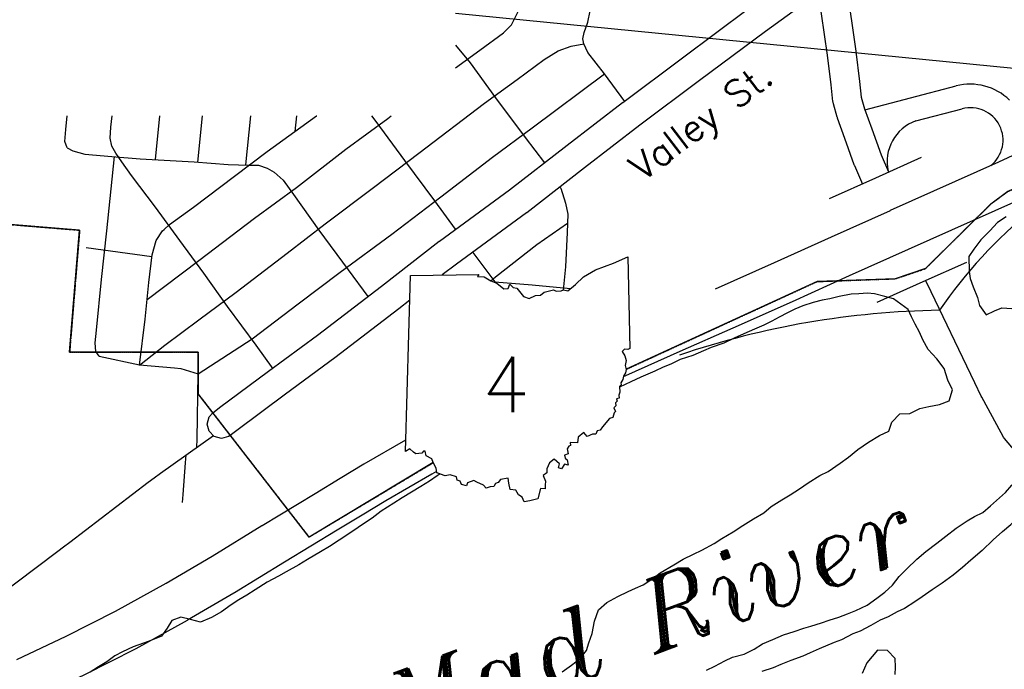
# Model space of a CAD drawing. Extents: x 1488644 to 1616065, y 656876 to 824748.
# Tile 12 of 22: x 1582699 to 1589585, y 732141 to 736685. Entities that reach past the tile are written whole.
import ezdxf
from ezdxf.enums import TextEntityAlignment as Align

# ---------------------------------------------------------------- set-up
doc = ezdxf.new("R2010")
doc.units = 0
doc.header["$MEASUREMENT"] = 0
doc.linetypes.add('CENTER', pattern=[2, 1.25, -0.25, 0.25, -0.25])
for name, color, linetype in [('1', 7, 'Continuous'), ('14', 7, 'Continuous'), ('35', 7, 'Continuous'), ('36', 7, 'Continuous'), ('37', 7, 'Continuous'), ('38', 7, 'Continuous'), ('4', 7, 'Continuous'), ('55', 7, 'Continuous'), ('56', 7, 'Continuous'), ('59', 7, 'Continuous'), ('61', 7, 'Continuous'), ('62', 7, 'Continuous'), ('PATTERN_CLASS', 7, 'Continuous'), ('SHEET', 7, 'Continuous')]:
    doc.layers.add(name, color=color, linetype=linetype)
doc.styles.add('ITALICT', font='ITALICT', dxfattribs={"height": 0.2})
doc.styles.get("Standard").update_dxf_attribs({"font": 'simplex.shx'})
doc.styles.add('txt', font='simplex.shx', dxfattribs={"height": 0.2})

msp = doc.modelspace()

# ---------------------------------------------------------------- linework, layer by layer
at = {"layer": '1', "color": 2, "linetype": 'Continuous'}
for points in [[(1591803.5, 737836.8), (1592174.5, 736623.2), (1591775.2, 736463.6), (1591145.8, 736196.5), (1590366.7, 735836.9), (1589609.7, 735483), (1589490.2, 735395.7), (1589033.4, 734943.6), (1588821.6, 734872.8), (1588275.5, 734853.4), (1586940.4, 734239.6)], [(1585591.2, 733586.7), (1584723, 733066.5), (1583947.3, 734068.1), (1583947.3, 734359.1), (1583048.3, 734359.1), (1583118.2, 735212.5), (1581354.1, 735357.4)]]:
    msp.add_lwpolyline(points, dxfattribs=at)
at = {"layer": '14', "color": 2, "linetype": 'CENTER'}
for points in [[(1589490.2, 735395.7), (1589609.7, 735483), (1590366.7, 735836.9), (1591145.8, 736196.5), (1591775.2, 736463.6), (1592174.5, 736623.2)], [(1586940.4, 734239.6), (1588275.5, 734853.4), (1588821.6, 734872.8), (1589033.4, 734943.6), (1589490.2, 735395.7)], [(1580906.6, 735227.4), (1581348, 735190.6), (1581354.1, 735357.4), (1583118.2, 735212.5), (1583048.3, 734359.1)], [(1583048.3, 734359.1), (1583947.3, 734359.1), (1583947.3, 734068.1), (1584723, 733066.5), (1585591.2, 733586.7)]]:
    msp.add_lwpolyline(points, dxfattribs=at)
at = {"layer": '35', "color": 2, "linetype": 'Continuous'}
for points in [[(1587564.6, 734801.4), (1587978.1, 734986), (1587978.1, 734986), (1588376.8, 735166.6), (1588376.9, 735166.7), (1588377.3, 735166.9), (1588788.9, 735351.5), (1588788.9, 735351.6), (1588789.1, 735351.7), (1589547.3, 735690.1), (1590630.8, 736193.9), (1590630.9, 736193.9), (1590631.5, 736194.2), (1591485.2, 736585.9), (1591487, 736586.3), (1591493.5, 736589.4), (1592177.9, 736855.3)], [(1589672.4, 735417.5), (1589670.7, 735416.6), (1588911.8, 735077.9), (1588911.7, 735077.8), (1588500.1, 734893.2), (1588500.1, 734893.2), (1588101.2, 734712.4), (1588101, 734712.4), (1588100.4, 734712.1), (1587686.8, 734527.4), (1587686.7, 734527.4), (1587686.2, 734527.2), (1587315.7, 734363.8), (1587315.7, 734363.8), (1586935.1, 734194.6), (1586920.3, 734187.9)], [(1582678.3, 732209.6), (1583023.1, 732372.8), (1583368.2, 732548.8), (1583724, 732744.6), (1584044.4, 732931.7), (1584392.8, 733146.9), (1584394.1, 733147.6), (1584394.1, 733147.6), (1584764.5, 733371.4), (1584764.5, 733371.4), (1584764.5, 733371.4), (1584939.9, 733477.3), (1585106.4, 733577.8), (1585108.9, 733579.3), (1585108.9, 733579.3), (1585399.2, 733747)], [(1585614.3, 733524.5), (1585581.9, 733506.1), (1585260.4, 733320.4), (1585095, 733220.5), (1584919.5, 733114.6), (1584919.1, 733114.3), (1584550.1, 732891.4), (1584200.3, 732675.4), (1584197.2, 732673.5), (1584197.1, 732673.5), (1583873.7, 732484.7), (1583873.1, 732484.3), (1583870.4, 732482.8), (1583510.7, 732284.9), (1583510.5, 732284.8), (1583506.6, 732282.7), (1583157.3, 732104.5), (1583156.9, 732104.4), (1583153.3, 732102.5), (1582806.4, 731938.4), (1582806.2, 731938.3), (1582805.3, 731937.8), (1582401.7, 731751)]]:
    msp.add_lwpolyline(points, dxfattribs=at)
at = {"layer": '35', "color": 1, "linetype": 'Continuous'}
for points in [[(1588362.6, 735434.3), (1588685.4, 735579.1), (1589006.7, 735722.5)], [(1589319.8, 734986.2), (1589015.6, 734850.5), (1588694.2, 734706.2)]]:
    msp.add_lwpolyline(points, dxfattribs=at)
at = {"layer": '36', "color": 3, "linetype": 'Continuous'}
for points in [[(1588480.2, 736922.8), (1588545.7, 736465), (1588545.8, 736463.6), (1588545.9, 736463.2), (1588572.1, 736253.4), (1588572.2, 736252.4), (1588572.3, 736252.1), (1588584.4, 736142.5), (1588607.4, 736062.1), (1588658.6, 735921.3), (1588658.7, 735921), (1588658.9, 735920.6), (1588723.2, 735740.3), (1588775.9, 735619.8)], [(1588595.7, 735532.8), (1588538.6, 735663.4), (1588538.2, 735665.1), (1588536, 735669.8), (1588470.6, 735853.2), (1588418.2, 735997), (1588417.8, 735999.7), (1588416, 736003.8), (1588389.8, 736095.6), (1588388.2, 736107.1), (1588386.6, 736112), (1588373.6, 736229.3), (1588347.6, 736437.3), (1588285.3, 736873.5), (1587915.9, 736602), (1587915.9, 736601.9), (1587453.4, 736258.7), (1587453.4, 736258.7), (1587036.7, 735946.3), (1586649.1, 735648.1), (1586649, 735648.1), (1586246.7, 735335.1), (1586244.6, 735333.7), (1586244.1, 735333.2), (1585753, 734976), (1585654.5, 734899.4)], [(1584095.1, 733971.3), (1584096.4, 733972.2), (1584096.7, 733972.5), (1584439.8, 734226.2), (1584439.9, 734226.3), (1584439.9, 734226.3), (1584782.4, 734479.4), (1585228.7, 734821.6), (1585228.7, 734821.6), (1585631.5, 735134.9), (1585633.6, 735136.3), (1585634.1, 735136.8), (1586125.2, 735494), (1586526.7, 735806.3), (1586527, 735806.5), (1586527.1, 735806.6), (1586915, 736105), (1586915.8, 736105.5), (1586916, 736105.7), (1587333.8, 736419), (1587334.1, 736419.3), (1587334.2, 736419.3), (1587796.7, 736762.5)], [(1585426.5, 734722.1), (1585351.5, 734663.7), (1585351, 734663.4), (1585350.9, 734663.3), (1584903.3, 734320.1), (1584902.2, 734319.3), (1584901.9, 734319), (1584558.7, 734065.5), (1584558.7, 734065.4), (1584216.5, 733812.4), (1584171, 733777.2), (1584159.9, 733769.8), (1584109.9, 733756.4), (1584059.9, 733769.8), (1584023.3, 733806.4), (1584009.9, 733856.4), (1584023.3, 733906.4), (1584048.8, 733935.5), (1584095.1, 733971.3)]]:
    msp.add_lwpolyline(points, dxfattribs=at)
at = {"layer": '37', "color": 30, "linetype": 'Continuous'}
msp.add_line((1583164.9, 735090.6), (1583624.1, 735029.7), dxfattribs=at)
for points in [[(1586931.4, 736113.8), (1586787.8, 736305.6), (1586672.1, 736454.8), (1586643.5, 736516.4), (1586636.7, 736552.1), (1586645.6, 736596.3), (1586672.1, 736667.1), (1586689.8, 736746.7), (1586698.6, 736870.5), (1586725.2, 737189), (1586760.6, 737560.5), (1586787.1, 737861.3), (1586822.5, 738250.5), (1586849, 738568.9), (1586870.5, 738774.3)], [(1585746.4, 736348.3), (1585916.7, 736472), (1586083.2, 736594.1), (1586138.7, 736649.6), (1586183, 736738.3), (1586194.1, 736849.3)], [(1583536.6, 734269.5), (1583714.1, 734408.2), (1583952.7, 734585.7), (1584213.5, 734779.9), (1584568.5, 735051.7), (1584834.9, 735257), (1585173.3, 735512.2), (1585489.5, 735750.8), (1585950, 736100.3), (1586177.5, 736266.8), (1586366.1, 736405.5), (1586466, 736466.5), (1586554.8, 736499.8), (1586643.5, 736516.4)], [(1585746.4, 736506.7), (1585850.2, 736383.3), (1586027.7, 736139.2), (1586233, 735861.7), (1586368.7, 735683.3)], [(1583947.3, 734207.9), (1584324.4, 734452.5), (1584646.2, 734696.7), (1584940.3, 734918.6), (1585300.9, 735184.9), (1585644.9, 735445.6), (1586005.5, 735723), (1586282.9, 735928.3), (1586787.8, 736305.6)], [(1583031.7, 735789.6), (1583015.1, 735834), (1583020.6, 735917.2), (1583030.8, 736013.2)], [(1583413.3, 735690.4), (1583370.2, 735750.8), (1583342.4, 735800.7), (1583331.3, 735856.2), (1583336.9, 735933.9), (1583344.8, 736013.2)], [(1583590.3, 734727.8), (1583952.7, 735001.8), (1584341.1, 735295.8), (1584635.1, 735512.2), (1584979.1, 735778.5), (1585273.2, 735994.9), (1585297.6, 736013.2)], [(1583677.1, 736013.2), (1583646.1, 735705.9)], [(1583709, 735217.4), (1583747.4, 735251.5), (1583913.9, 735373.5), (1584202.4, 735589.9), (1584429.8, 735761.9), (1584773.8, 736011.5), (1584776.1, 736013.2)], [(1583944.4, 735688.1), (1583977.6, 736013.2)], [(1584313.7, 736013.2), (1584278.3, 735668.6)], [(1584625.1, 735903.7), (1584636.2, 736013.2)], [(1585160.3, 736013.2), (1585189.9, 735972.7), (1585389.7, 735700.9), (1585600.5, 735417.9), (1585744.7, 735220.2)], [(1583031.7, 735789.6), (1583070.6, 735767.4), (1583153.8, 735745.2), (1583342.4, 735728.6), (1583542.2, 735711.9), (1583919.4, 735689.8), (1584158, 735673.1), (1584302.2, 735667.6), (1584368.8, 735667.6), (1584429.8, 735645.4), (1584479.8, 735617.6), (1584540.8, 735562.2), (1584612.9, 735462.3), (1584790.5, 735212.6), (1584995.8, 734935.2), (1585134.8, 734748.1)], [(1583253.7, 734330.5), (1583231.5, 734363.8), (1583225.9, 734424.8), (1583237, 734513.6), (1583270.3, 734868.6), (1583309.1, 735207.1), (1583362.5, 735727)], [(1584472.6, 734241.8), (1584352.2, 734408.2), (1584152.4, 734680), (1583986, 734913), (1583819.6, 735140.5), (1583647.6, 735373.5), (1583481.1, 735595.4), (1583413.3, 735690.4)], [(1586479.7, 735511.9), (1586482.6, 735506.7), (1586515.9, 735401.3), (1586532.6, 735323.6), (1586527, 735196), (1586515.9, 734957.4), (1586500.8, 734794.3)], [(1585994.6, 734859.3), (1586027.7, 734885.3), (1586316.2, 735112.8), (1586529.9, 735262.2)], [(1583536.6, 734269.5), (1583575.4, 734591.2), (1583603.2, 734846.5), (1583625.4, 735040.6), (1583653.1, 735140.5), (1583697.5, 735207.1), (1583709, 735217.4)], [(1585867.4, 735055.9), (1586022.1, 734852), (1586282.9, 734829.8), (1586551.5, 734803.8)]]:
    msp.add_lwpolyline(points, dxfattribs=at)
at = {"layer": '38', "color": 1, "linetype": 'Continuous'}
for points in [[(1590467.1, 732656.3), (1590410.8, 732739.6), (1590387.1, 732774.4), (1590358.3, 732835.9), (1590264.8, 733035.4), (1590262.9, 733039.5), (1590190.7, 733116.5), (1590077.8, 733237), (1590048.4, 733268.4), (1590000, 733315), (1589801.6, 733505.9), (1589793.8, 733513.4), (1589729.3, 733588.9), (1589586.3, 733756.4), (1589579.5, 733764.4), (1589531.9, 733851.9), (1589426.7, 734045.4), (1589423.4, 734051.6), (1589378.7, 734144.4), (1589044.6, 734839.1), (1589036.1, 734856.8)], [(1583253.7, 734330.5), (1583536.9, 734270.8), (1583782.4, 734250.4), (1583827, 734244.3), (1583947.3, 734207.9)], [(1583937.3, 733696.1), (1583939.1, 733751.4), (1583947.3, 734207.9)], [(1582243.9, 732424.9), (1582965, 732967.4), (1583004.8, 732997.3), (1583049.6, 733031.5), (1583598.1, 733450.4), (1583638.5, 733481.2), (1583683.4, 733513.3), (1584053.3, 733776.9)], [(1583837, 733308.5), (1583841.4, 733364.1), (1583858.8, 733586.3), (1583863.1, 733641.9)]]:
    msp.add_lwpolyline(points, dxfattribs=at)
at = {"layer": '4', "color": 7, "linetype": 'Continuous'}
for p, q in [((1588610.3, 736054), (1589248.5, 736221.7)), ((1588966.5, 735976.5), (1589290.5, 736061.7))]:
    msp.add_line(p, q, dxfattribs=at)
for centre, radius, start, end in [((1589346.2, 735836.3), 397.6, 46.11623, 104.22887), ((1589349.5, 735842.7), 226.8, 308.76897, 105.07409), ((1589064.2, 735694), 298.9, 109.07156, 193.07856), ((1591907, 732748.3), 3366.1, 113.012, 145.55224), ((1589222.3, 728684.4), 5968.7, 90.87508, 108.65148)]:
    msp.add_arc(centre, radius, start, end, dxfattribs=at)
at = {"layer": '55', "color": 140, "linetype": 'Continuous'}
for points in [[(1588809.7, 734732.4), (1588749.8, 734747.7), (1588678, 734767.2), (1588627.9, 734772.3), (1588567.7, 734767.5), (1588513.4, 734764.6), (1588430.9, 734748.2), (1588364.4, 734731.5), (1588312, 734722.5), (1588247.5, 734705.8), (1588174.9, 734683.2), (1588120.3, 734660.2), (1588069.6, 734635.2), (1588010.8, 734604.2), (1587958.2, 734577.2), (1587903.4, 734548.2), (1587838.7, 734521.5), (1587763.8, 734486.9), (1587695.1, 734458.2), (1587624.2, 734423.5), (1587535.3, 734391.2), (1587480.7, 734368.2), (1587405.8, 734335.6), (1587317, 734307.4), (1587252.2, 734274.6), (1587199.6, 734255.6), (1587140.9, 734226.7), (1587043.8, 734184.5), (1586972.9, 734151.8), (1586893.4, 734114.8)], [(1586493.6, 732122.8), (1586558.7, 732169.6), (1586617.8, 732216.6), (1586663.1, 732273.9), (1586680.1, 732325.7), (1586701.5, 732391.5), (1586719.2, 732477.4), (1586746.9, 732557.1), (1586806.1, 732608.1), (1586883.1, 732650.6), (1586954, 732685.3), (1587004.6, 732708.4), (1587059.3, 732733.3), (1587126.3, 732776.1), (1587177.2, 732815.2), (1587274.6, 732871.4), (1587339.6, 732912.2), (1587410.5, 732946.9), (1587469.2, 732973.8), (1587556.4, 733022.2), (1587609.2, 733055.2), (1587688.3, 733101.8), (1587757.4, 733146.5), (1587830.5, 733193.2), (1587903.6, 733235.9), (1587954.6, 733281), (1588029.7, 733325.6), (1588086.6, 733362.6), (1588153.6, 733403.3), (1588212.6, 733446.3), (1588295.9, 733496.8), (1588352.6, 733523.7), (1588438, 733582.2), (1588495, 733625.1), (1588560.2, 733678), (1588635.5, 733730.6), (1588712.6, 733777.2), (1588777.4, 733808), (1588798.7, 733869.8), (1588854, 733928.9), (1588924.2, 733929.4), (1588993.1, 733966.2), (1589057.6, 733978.9), (1589132.1, 733993.4), (1589198.8, 734020.2), (1589222.3, 734095.9), (1589189.6, 734164.8), (1589165.1, 734245.6), (1589112.3, 734312.9), (1589053.4, 734378.3), (1589014.6, 734445.3), (1588991.6, 734500), (1588960.6, 734554.8), (1588935.5, 734605.5), (1588912.5, 734658.1), (1588809.7, 734732.4)], [(1589489.2, 733285.8), (1589593.2, 733378.5), (1589638.1, 733429.9), (1589752.5, 733554.6), (1589826, 733627.7), (1589909.6, 733708.7), (1589972.4, 733745.8), (1590045.7, 733810.9), (1590114.9, 733868), (1590177.9, 733913.2), (1590253, 733968.2), (1590310, 734011.5), (1590371, 734060.7), (1590438, 734107.8), (1590511.1, 734160.8), (1590612.8, 734239.5), (1590683.9, 734296.6), (1590751, 734349.7), (1590806.1, 734405.1), (1590871.3, 734466.3), (1590918.5, 734517.4)], [(1585638.6, 733507.8), (1585618.1, 733495.2), (1585565.2, 733458.1), (1585504.3, 733419.2), (1585439.3, 733380.4), (1585374.3, 733339.6), (1585315.4, 733302.7), (1585226.1, 733246.3), (1585165, 733199.4), (1585095.9, 733154.6), (1585036.9, 733111.7), (1584933.3, 733045.6), (1584866.2, 733000.8), (1584803.3, 732961.9), (1584712, 732909.6), (1584651.1, 732872.7), (1584561.8, 732822.4), (1584509.1, 732793.4), (1584430, 732750.8), (1584346.7, 732698.3), (1584287.8, 732659.4), (1584231, 732628.4), (1584178.2, 732593.4), (1584111, 732542.6), (1584040, 732503.9), (1583963.2, 732471.4), (1583893.3, 732488.8), (1583825.5, 732506.3), (1583762.8, 732483.5), (1583729.6, 732428), (1583690.4, 732372.6), (1583615.6, 732342), (1583565.1, 732325), (1583492.4, 732298.4), (1583417.5, 732263.8), (1583364.8, 732236.7), (1583307.8, 732193.8), (1583249, 732158.8), (1583192.1, 732121.9)], [(1589507.7, 733046.5), (1589572.9, 733105.7), (1589629.9, 733155), (1589680.9, 733210.4), (1589733.9, 733257.7), (1589799, 733314.9), (1589870.4, 733382), (1589933.5, 733437.2), (1589992.5, 733484.5), (1590100.4, 733540.9)], [(1587502.8, 732136.3), (1587561.5, 732163.2), (1587630.4, 732200), (1587685.1, 732226.9), (1587765.7, 732247.4), (1587836.6, 732282), (1587893.5, 732319), (1587966.3, 732349.6), (1588041.2, 732382.2), (1588115.9, 732406.8), (1588182.5, 732429.5), (1588232.9, 732442.5), (1588305.6, 732467.1), (1588360.1, 732484.1), (1588428.8, 732506.8), (1588487.4, 732529.6), (1588546, 732552.5), (1588625, 732589), (1588694.1, 732637.8), (1588749.1, 732680.8), (1588804.2, 732729.9), (1588849.6, 732791.2), (1588902.8, 732844.3), (1588972.3, 732911.1), (1589035.6, 732966), (1589112.9, 733024.6), (1589176.1, 733073.5), (1589249.4, 733128.2), (1589324.6, 733178.8), (1589377.3, 733209.8), (1589434.1, 733238.8), (1589489.2, 733285.8)], [(1589507.7, 733046.5), (1589430.8, 732972), (1589351.3, 732905.3), (1589292.1, 732854.4), (1589226.8, 732799.5), (1589151.5, 732744.9), (1589080.4, 732698.2), (1589011.3, 732649.4), (1588960.4, 732614.3), (1588887.3, 732567.6), (1588834.6, 732542.6), (1588773.8, 732507.8), (1588717.2, 732484.8), (1588652.3, 732448), (1588577.2, 732407.4), (1588526.8, 732390.4), (1588445.7, 732347.9), (1588395.2, 732328.8), (1588290, 732284.8), (1588227.2, 732256), (1588176.6, 732233), (1588091.8, 732202.6), (1588023, 732173.9), (1587968.4, 732150.9), (1587889.7, 732126.4)]]:
    msp.add_lwpolyline(points, dxfattribs=at)
at = {"layer": '56', "color": 140, "linetype": 'Continuous'}
for points in [[(1589598.9, 735305.9), (1589538, 735266.7), (1589482.9, 735207.4), (1589419.7, 735146.2), (1589372.5, 735080.7), (1589337.5, 735029), (1589339.9, 734924.6), (1589345.2, 734874.3), (1589366.4, 734815.7), (1589397.4, 734742.9), (1589410.6, 734686.5), (1589457.7, 734619.5), (1589516.4, 734648.7), (1589567, 734669.9), (1589637.2, 734664.8)], [(1588822, 732105.4), (1588825, 732155.5), (1588822.2, 732215.8), (1588769.1, 732273.1), (1588699, 732274.5), (1588623, 732187.7), (1588591.5, 732112.1)]]:
    msp.add_lwpolyline(points, dxfattribs=at)
at = {"layer": '61', "color": 7, "linetype": 'Continuous'}
for p, q in [((1586851.7, 734983), (1586951.3, 735025.2)), ((1586951.3, 735025.2), (1586965.7, 734386.3)), ((1586725.7, 734935.8), (1586851.7, 734983)), ((1585396.9, 733664.5), (1585431.4, 734895.6)), ((1585431.4, 734895.6), (1585909, 734903.7)), ((1585431.4, 734895.6), (1585431.4, 734895.6)), ((1585909, 734903.7), (1585901.6, 734888.8)), ((1585901.6, 734888.8), (1585946.7, 734885.6)), ((1585946.7, 734885.6), (1585994.5, 734859.4)), ((1586586.5, 734833.2), (1586641.3, 734886)), ((1586641.3, 734886), (1586725.7, 734935.8)), ((1585994.5, 734859.4), (1586035, 734842.8)), ((1586035, 734842.8), (1586084.5, 734803.6)), ((1586114.2, 734804), (1586126.7, 734836.1)), ((1586126.7, 734836.1), (1586149.4, 734811.4)), ((1586533.2, 734788.4), (1586586.5, 734833.2)), ((1586084.5, 734803.6), (1586114.2, 734804)), ((1586149.4, 734811.4), (1586176.3, 734806.9)), ((1586176.3, 734806.9), (1586222.9, 734748)), ((1586222.9, 734748), (1586261.3, 734735.3)), ((1586261.3, 734735.3), (1586307.4, 734755.5)), ((1586307.4, 734755.5), (1586341.8, 734758.8)), ((1586341.8, 734758.8), (1586366.9, 734778.7)), ((1586366.9, 734778.7), (1586432.5, 734795.8)), ((1586432.5, 734795.8), (1586450.8, 734785.6)), ((1586450.8, 734785.6), (1586485.5, 734787.6)), ((1586485.5, 734787.6), (1586502.9, 734795.2)), ((1586502.9, 734795.2), (1586533.2, 734788.4)), ((1586928.1, 734381.6), (1586912.7, 734363.6)), ((1586912.7, 734363.6), (1586931.8, 734333.7)), ((1586951, 734377.3), (1586928.1, 734381.6)), ((1586931.8, 734333.7), (1586940.8, 734302.2)), ((1586965.7, 734386.3), (1586951, 734377.3)), ((1586940.8, 734302.2), (1586932.8, 734267.3)), ((1586932.8, 734267.3), (1586940.7, 734238.6)), ((1586935.3, 734214.6), (1586920.9, 734190.7)), ((1586940.7, 734238.6), (1586935.3, 734214.6)), ((1586904.8, 734130.4), (1586893.1, 734119.8)), ((1586916, 734167.9), (1586903.7, 734143.9)), ((1586903.7, 734143.9), (1586904.8, 734130.4)), ((1586920.9, 734190.7), (1586916, 734167.9)), ((1586895.2, 734079.8), (1586889.3, 734057.7)), ((1586889.3, 734057.7), (1586891.3, 734038.6)), ((1586893.1, 734119.8), (1586895.2, 734079.8)), ((1586876.8, 734017.8), (1586864.7, 734005.6)), ((1586864.7, 734005.6), (1586867.3, 733984.6)), ((1586891.3, 734038.6), (1586872.4, 734033.5)), ((1586872.4, 734033.5), (1586876.8, 734017.8)), ((1586856.3, 733935.9), (1586847.4, 733903.3)), ((1586867.3, 733984.6), (1586853.7, 733971.2)), ((1586853.7, 733971.2), (1586866.9, 733944.4)), ((1586866.9, 733944.4), (1586856.3, 733935.9)), ((1586823.2, 733896.7), (1586774.6, 733837.1)), ((1586847.4, 733903.3), (1586823.2, 733896.7)), ((1586644.8, 733797.3), (1586604.2, 733764)), ((1586668, 733769.7), (1586644.8, 733797.3)), ((1586703.9, 733785.7), (1586668, 733769.7)), ((1586727.6, 733785.8), (1586703.9, 733785.7)), ((1586738.2, 733808.9), (1586727.6, 733785.8)), ((1586757.5, 733814.6), (1586738.2, 733808.9)), ((1586774.6, 733837.1), (1586757.5, 733814.6)), ((1586599.5, 733725.7), (1586548.1, 733726.9)), ((1586548.1, 733726.9), (1586550.1, 733707.5)), ((1586604.2, 733764), (1586599.5, 733725.7)), ((1585428.2, 733683.3), (1585396.9, 733664.5)), ((1585452, 733660.6), (1585428.2, 733683.3)), ((1585468.9, 733647.4), (1585452, 733660.6)), ((1585511.2, 733653.4), (1585468.9, 733647.4)), ((1585522.3, 733666.6), (1585511.2, 733653.4)), ((1585534.5, 733667.5), (1585522.3, 733666.6)), ((1585542.3, 733635.1), (1585534.5, 733667.5)), ((1586534.3, 733647.8), (1586510.2, 733639)), ((1586538.6, 733701.8), (1586528.2, 733682.4)), ((1586528.2, 733682.4), (1586534.3, 733647.8)), ((1586550.1, 733707.5), (1586538.6, 733701.8)), ((1585580.4, 733614.2), (1585542.3, 733635.1)), ((1585591.1, 733586.9), (1585580.4, 733614.2)), ((1585611.6, 733547.6), (1585591.1, 733586.9)), ((1586403.6, 733585.3), (1586385.6, 733543.2)), ((1586438, 733611.7), (1586403.6, 733585.3)), ((1586474.4, 733578.8), (1586438, 733611.7)), ((1586467.3, 733551.4), (1586474.4, 733578.8)), ((1586509.8, 733576.1), (1586488.9, 733543.8)), ((1586535.4, 733568.3), (1586509.8, 733576.1)), ((1586510.2, 733639), (1586513.1, 733619)), ((1586513.1, 733619), (1586528.5, 733606.7)), ((1586528.5, 733606.7), (1586535.4, 733568.3)), ((1585615.3, 733515.4), (1585611.6, 733547.6)), ((1585675.6, 733495.6), (1585615.3, 733515.4)), ((1586385.4, 733514.9), (1586359.8, 733497.7)), ((1586385.6, 733543.2), (1586385.4, 733514.9)), ((1586488.9, 733543.8), (1586467.3, 733551.4)), ((1585709.8, 733500.8), (1585675.6, 733495.6)), ((1585754.5, 733487.8), (1585709.8, 733500.8)), ((1585759.1, 733463.3), (1585754.5, 733487.8)), ((1585780, 733456.3), (1585759.1, 733463.3)), ((1585788.1, 733433.2), (1585780, 733456.3)), ((1585831.9, 733444.8), (1585822.7, 733424.1)), ((1585875.4, 733462.3), (1585831.9, 733444.8)), ((1585896.1, 733451), (1585875.4, 733462.3)), ((1585942.3, 733429.2), (1585896.1, 733451)), ((1586026.4, 733441.9), (1586015.2, 733419.7)), ((1586045.6, 733447.8), (1586026.4, 733441.9)), ((1586060.6, 733469.9), (1586045.6, 733447.8)), ((1586114.9, 733478.8), (1586060.6, 733469.9)), ((1586119.3, 733442.7), (1586114.9, 733478.8)), ((1586128.7, 733398.3), (1586119.3, 733442.7)), ((1586359.8, 733497.7), (1586376.2, 733457.7)), ((1586376.2, 733457.7), (1586373.2, 733430.1)), ((1585822.7, 733424.1), (1585788.1, 733433.2)), ((1585960.7, 733407.4), (1585942.3, 733429.2)), ((1585988.9, 733417.9), (1585960.7, 733407.4)), ((1586015.2, 733419.7), (1585988.9, 733417.9)), ((1586168.4, 733393.9), (1586128.7, 733398.3)), ((1586186.5, 733361.6), (1586168.4, 733393.9)), ((1586341.6, 733404.9), (1586322.2, 733334.2)), ((1586373.7, 733403.9), (1586341.6, 733404.9)), ((1586373.2, 733430.1), (1586373.7, 733403.9)), ((1586214.1, 733344.7), (1586186.5, 733361.6)), ((1586227.8, 733312.6), (1586214.1, 733344.7)), ((1586266.5, 733320.7), (1586227.8, 733312.6)), ((1586322.2, 733334.2), (1586266.5, 733320.7))]:
    msp.add_line(p, q, dxfattribs=at)
at = {"layer": '62', "color": 7, "linetype": 'Continuous'}
for p, q in [((1586851.7, 734983), (1586951.3, 735025.2)), ((1586951.3, 735025.2), (1586965.7, 734386.3)), ((1586725.7, 734935.8), (1586851.7, 734983)), ((1585396.9, 733664.5), (1585431.4, 734895.6)), ((1585431.4, 734895.6), (1585909, 734903.7)), ((1585909, 734903.7), (1585901.6, 734888.8)), ((1585901.6, 734888.8), (1585946.7, 734885.6)), ((1585946.7, 734885.6), (1585994.5, 734859.4)), ((1586586.5, 734833.2), (1586641.3, 734886)), ((1586641.3, 734886), (1586725.7, 734935.8)), ((1585994.5, 734859.4), (1586035, 734842.8)), ((1586035, 734842.8), (1586084.5, 734803.6)), ((1586114.2, 734804), (1586126.7, 734836.1)), ((1586126.7, 734836.1), (1586149.4, 734811.4)), ((1586533.2, 734788.4), (1586586.5, 734833.2)), ((1586084.5, 734803.6), (1586114.2, 734804)), ((1586149.4, 734811.4), (1586176.3, 734806.9)), ((1586176.3, 734806.9), (1586222.9, 734748)), ((1586222.9, 734748), (1586261.3, 734735.3)), ((1586261.3, 734735.3), (1586307.4, 734755.5)), ((1586307.4, 734755.5), (1586341.8, 734758.8)), ((1586341.8, 734758.8), (1586366.9, 734778.7)), ((1586366.9, 734778.7), (1586432.5, 734795.8)), ((1586432.5, 734795.8), (1586450.8, 734785.6)), ((1586450.8, 734785.6), (1586485.5, 734787.6)), ((1586485.5, 734787.6), (1586502.9, 734795.2)), ((1586502.9, 734795.2), (1586533.2, 734788.4)), ((1586928.1, 734381.6), (1586912.7, 734363.6)), ((1586912.7, 734363.6), (1586931.8, 734333.7)), ((1586951, 734377.3), (1586928.1, 734381.6)), ((1586931.8, 734333.7), (1586940.8, 734302.2)), ((1586965.7, 734386.3), (1586951, 734377.3)), ((1586940.8, 734302.2), (1586932.8, 734267.3)), ((1586932.8, 734267.3), (1586940.7, 734238.6)), ((1586935.3, 734214.6), (1586920.9, 734190.7)), ((1586940.7, 734238.6), (1586935.3, 734214.6)), ((1586904.8, 734130.4), (1586893.1, 734119.8)), ((1586916, 734167.9), (1586903.7, 734143.9)), ((1586903.7, 734143.9), (1586904.8, 734130.4)), ((1586920.9, 734190.7), (1586916, 734167.9)), ((1586895.2, 734079.8), (1586889.3, 734057.7)), ((1586889.3, 734057.7), (1586891.3, 734038.6)), ((1586893.1, 734119.8), (1586895.2, 734079.8)), ((1586876.8, 734017.8), (1586864.7, 734005.6)), ((1586864.7, 734005.6), (1586867.3, 733984.6)), ((1586891.3, 734038.6), (1586872.4, 734033.5)), ((1586872.4, 734033.5), (1586876.8, 734017.8)), ((1586856.3, 733935.9), (1586847.4, 733903.3)), ((1586867.3, 733984.6), (1586853.7, 733971.2)), ((1586853.7, 733971.2), (1586866.9, 733944.4)), ((1586866.9, 733944.4), (1586856.3, 733935.9)), ((1586823.2, 733896.7), (1586774.6, 733837.1)), ((1586847.4, 733903.3), (1586823.2, 733896.7)), ((1586644.8, 733797.3), (1586604.2, 733764)), ((1586668, 733769.7), (1586644.8, 733797.3)), ((1586703.9, 733785.7), (1586668, 733769.7)), ((1586727.6, 733785.8), (1586703.9, 733785.7)), ((1586738.2, 733808.9), (1586727.6, 733785.8)), ((1586757.5, 733814.6), (1586738.2, 733808.9)), ((1586774.6, 733837.1), (1586757.5, 733814.6)), ((1586599.5, 733725.7), (1586548.1, 733726.9)), ((1586548.1, 733726.9), (1586550.1, 733707.5)), ((1586604.2, 733764), (1586599.5, 733725.7)), ((1585428.2, 733683.3), (1585396.9, 733664.5)), ((1585452, 733660.6), (1585428.2, 733683.3)), ((1585468.9, 733647.4), (1585452, 733660.6)), ((1585511.2, 733653.4), (1585468.9, 733647.4)), ((1585522.3, 733666.6), (1585511.2, 733653.4)), ((1585534.5, 733667.5), (1585522.3, 733666.6)), ((1585542.3, 733635.1), (1585534.5, 733667.5)), ((1586534.3, 733647.8), (1586510.2, 733639)), ((1586538.6, 733701.8), (1586528.2, 733682.4)), ((1586528.2, 733682.4), (1586534.3, 733647.8)), ((1586550.1, 733707.5), (1586538.6, 733701.8)), ((1585580.4, 733614.2), (1585542.3, 733635.1)), ((1585591.1, 733586.9), (1585580.4, 733614.2)), ((1585611.6, 733547.6), (1585591.1, 733586.9)), ((1586403.6, 733585.3), (1586385.6, 733543.2)), ((1586438, 733611.7), (1586403.6, 733585.3)), ((1586474.4, 733578.8), (1586438, 733611.7)), ((1586467.3, 733551.4), (1586474.4, 733578.8)), ((1586509.8, 733576.1), (1586488.9, 733543.8)), ((1586535.4, 733568.3), (1586509.8, 733576.1)), ((1586510.2, 733639), (1586513.1, 733619)), ((1586513.1, 733619), (1586528.5, 733606.7)), ((1586528.5, 733606.7), (1586535.4, 733568.3)), ((1585615.3, 733515.4), (1585611.6, 733547.6)), ((1585675.6, 733495.6), (1585615.3, 733515.4)), ((1586385.4, 733514.9), (1586359.8, 733497.7)), ((1586385.6, 733543.2), (1586385.4, 733514.9)), ((1586488.9, 733543.8), (1586467.3, 733551.4)), ((1585709.8, 733500.8), (1585675.6, 733495.6)), ((1585754.5, 733487.8), (1585709.8, 733500.8)), ((1585759.1, 733463.3), (1585754.5, 733487.8)), ((1585780, 733456.3), (1585759.1, 733463.3)), ((1585788.1, 733433.2), (1585780, 733456.3)), ((1585831.9, 733444.8), (1585822.7, 733424.1)), ((1585875.4, 733462.3), (1585831.9, 733444.8)), ((1585896.1, 733451), (1585875.4, 733462.3)), ((1585942.3, 733429.2), (1585896.1, 733451)), ((1586026.4, 733441.9), (1586015.2, 733419.7)), ((1586045.6, 733447.8), (1586026.4, 733441.9)), ((1586060.6, 733469.9), (1586045.6, 733447.8)), ((1586114.9, 733478.8), (1586060.6, 733469.9)), ((1586119.3, 733442.7), (1586114.9, 733478.8)), ((1586128.7, 733398.3), (1586119.3, 733442.7)), ((1586359.8, 733497.7), (1586376.2, 733457.7)), ((1586376.2, 733457.7), (1586373.2, 733430.1)), ((1585822.7, 733424.1), (1585788.1, 733433.2)), ((1585960.7, 733407.4), (1585942.3, 733429.2)), ((1585988.9, 733417.9), (1585960.7, 733407.4)), ((1586015.2, 733419.7), (1585988.9, 733417.9)), ((1586168.4, 733393.9), (1586128.7, 733398.3)), ((1586186.5, 733361.6), (1586168.4, 733393.9)), ((1586341.6, 733404.9), (1586322.2, 733334.2)), ((1586373.7, 733403.9), (1586341.6, 733404.9)), ((1586373.2, 733430.1), (1586373.7, 733403.9)), ((1586214.1, 733344.7), (1586186.5, 733361.6)), ((1586227.8, 733312.6), (1586214.1, 733344.7)), ((1586266.5, 733320.7), (1586227.8, 733312.6)), ((1586322.2, 733334.2), (1586266.5, 733320.7))]:
    msp.add_line(p, q, dxfattribs=at)
at = {"layer": 'PATTERN_CLASS', "color": 30, "linetype": 'Continuous'}
msp.add_lwpolyline([(1591214.5, 736190.5), (1585746.4, 736729)], dxfattribs=at)

# ---------------------------------------------------------------- texts
at = {"layer": '59', "color": 7, "linetype": 'Continuous', "style": 'ITALICT'}
msp.add_text('Mad River', height=500, rotation=20.27927, dxfattribs=at).set_placement((1587185.5, 732268.3), align=Align.CENTER)
at = {"layer": '62', "color": 7, "linetype": 'Continuous', "style": 'txt'}
msp.add_attdef('4', text='725', height=388.13, dxfattribs=at).set_placement((1586097.9, 734133.1), align=Align.MIDDLE)
at = {"layer": 'SHEET'}
msp.add_text('Valley St.', height=187.5, rotation=37.28263, dxfattribs=at).set_placement((1587461.8, 735976.3), align=Align.MIDDLE_CENTER)

doc.saveas('drawing.dxf')
